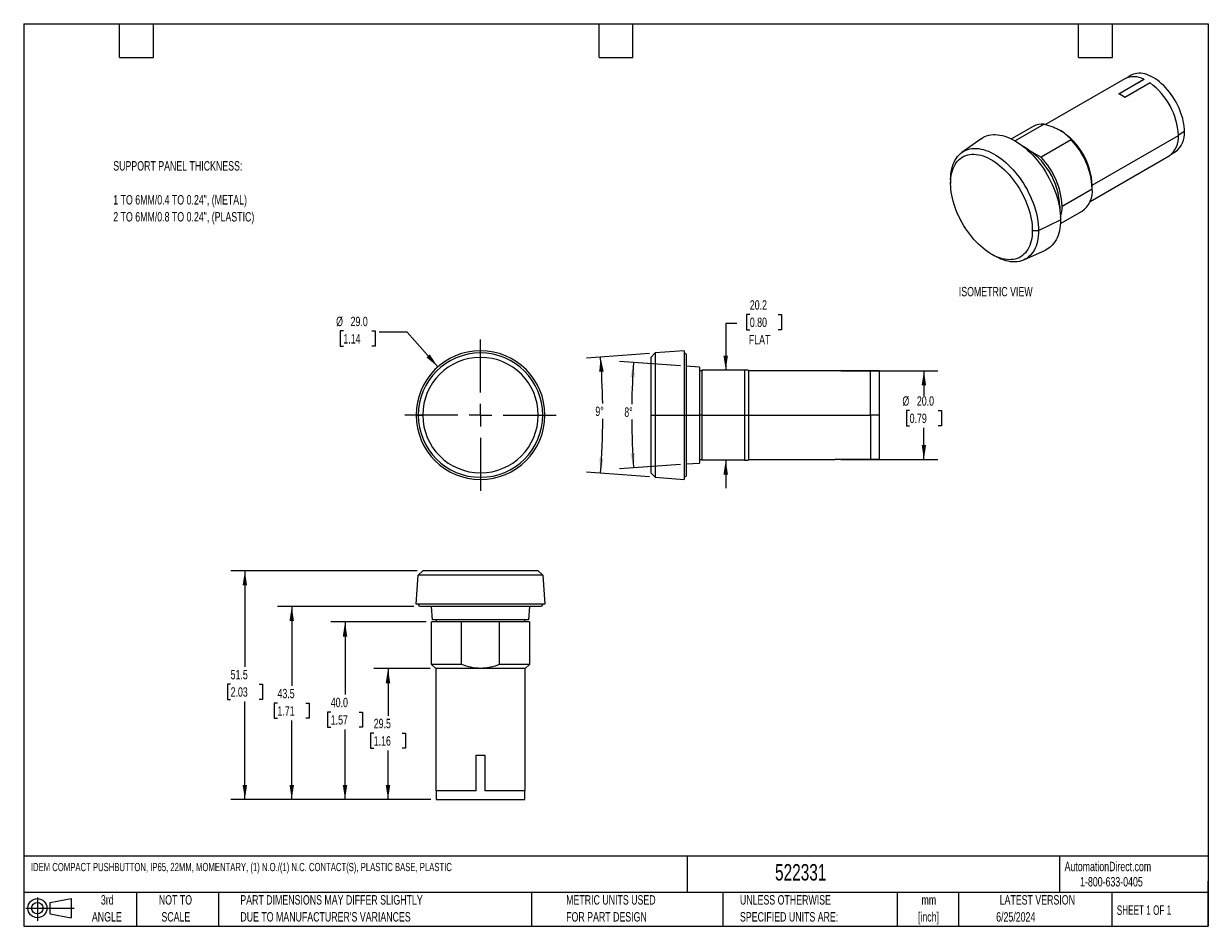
# Model space of a CAD drawing. Header units: millimetres. Extents: x 6 to 273, y 6 to 210.
import ezdxf

# ---------------------------------------------------------------- set-up
doc = ezdxf.new("R2010")
doc.units = ezdxf.units.MM
doc.linetypes.add('CENTERX2', pattern=[20.32, 12.7, -2.54, 2.54, -2.54])
doc.layers.add('CENTER', color=40, linetype='CENTERX2')
doc.layers.add('DIMENSIONS', color=140, linetype='Continuous', lineweight=25)
doc.layers.add('TEXT', color=140, linetype='Continuous', lineweight=25)
doc.styles.add('SLDTEXTSTYLE0', font='TXT', dxfattribs={"width": 0.7})
doc.styles.add('SLDTEXTSTYLE1', font='TXT', dxfattribs={"width": 0.65})
doc.dimstyles.new('SLDDIMSTYLE0', dxfattribs={"dimtxt": 2.158008, "dimasz": 3.302, "dimexe": 0, "dimexo": 0.0625, "dimgap": 0.539502, "dimtad": 0, "dimtih": 1, "dimtoh": 1, "dimrnd": 1e-09, "dimzin": 4, "dimdsep": 46, "dimtxsty": 'SLDTEXTSTYLE0', "dimsah": 1, "dimcen": 0, "dimadec": 0, "dimazin": 1, "dimtfac": 1, "dimtofl": 0, "dimtmove": 0, "dimatfit": 3, "dimfxl": 0, "dimfrac": 2, "dimtolj": 1, "dimtzin": 12, "dimarcsym": 0})
doc.dimstyles.new('SLDDIMSTYLE1', dxfattribs={"dimtxt": 2.158008, "dimasz": 3.302, "dimexe": 0, "dimexo": 0.0625, "dimgap": 0.539502, "dimtad": 0, "dimtih": 1, "dimtoh": 1, "dimdec": 4, "dimzin": 12, "dimdsep": 46, "dimtxsty": 'SLDTEXTSTYLE0', "dimsah": 1, "dimcen": 0.09, "dimadec": 0, "dimazin": 3, "dimtfac": 1, "dimtdec": 0, "dimtofl": 0, "dimtmove": 0, "dimatfit": 3, "dimfxl": 0, "dimfrac": 2, "dimtolj": 1, "dimtzin": 12, "dimarcsym": 0})
doc.dimstyles.new('SLDDIMSTYLE2', dxfattribs={"dimtxt": 2.158008, "dimasz": 3.302, "dimexe": 0, "dimexo": 0.0625, "dimgap": 0.539502, "dimtad": 0, "dimtih": 1, "dimtoh": 1, "dimrnd": 1e-09, "dimzin": 12, "dimdsep": 46, "dimtxsty": 'SLDTEXTSTYLE0', "dimsah": 1, "dimcen": 0.09, "dimadec": 0, "dimazin": 3, "dimtfac": 1, "dimtmove": 0, "dimatfit": 0, "dimfxl": 0, "dimfrac": 2, "dimtolj": 1, "dimtzin": 12, "dimarcsym": 0})
doc.dimstyles.new('SLDDIMSTYLE3', dxfattribs={"dimtxt": 2.158008, "dimasz": 3.302, "dimexe": 0, "dimexo": 0.0625, "dimgap": 0.539502, "dimtad": 0, "dimtih": 1, "dimtoh": 1, "dimrnd": 1e-09, "dimzin": 4, "dimdsep": 46, "dimtxsty": 'SLDTEXTSTYLE0', "dimsah": 1, "dimcen": 0.09, "dimadec": 0, "dimazin": 1, "dimtfac": 1, "dimtofl": 0, "dimtmove": 0, "dimatfit": 3, "dimfxl": 0, "dimfrac": 2, "dimtolj": 1, "dimtzin": 12, "dimarcsym": 0})
doc.dimstyles.new('SLDDIMSTYLE4', dxfattribs={"dimtxt": 2.158008, "dimasz": 3.302, "dimexe": 0, "dimexo": 0.0625, "dimgap": 0.539502, "dimtad": 0, "dimtih": 1, "dimtoh": 1, "dimrnd": 1e-09, "dimzin": 12, "dimdsep": 46, "dimtxsty": 'SLDTEXTSTYLE0', "dimsah": 1, "dimcen": 0.09, "dimadec": 0, "dimazin": 3, "dimtfac": 1, "dimtofl": 0, "dimtmove": 0, "dimatfit": 3, "dimfxl": 0, "dimfrac": 2, "dimtolj": 1, "dimtzin": 12, "dimarcsym": 0})

# ---------------------------------------------------------------- blocks, each defined once
blk = doc.blocks.new('Block11')
at = {"color": 7, "linetype": 'Continuous', "lineweight": 18}
for p, q in [((0, 2.88), (10.87, 2.88)), ((2.59, 5.31), (2.59, 0)), ((5.48, 4.17), (10.18, 5.03)), ((5.48, 1.6), (5.48, 4.17)), ((10.18, 5.03), (10.18, 0.73)), ((5.48, 1.6), (10.18, 0.73))]:
    blk.add_line(p, q, dxfattribs=at)
for radius in [2.15, 1.29]:
    blk.add_circle((2.59, 2.88), radius, dxfattribs=at)
blk = doc.blocks.new('Block12')
at = {"color": 7, "linetype": 'Continuous'}
blk.add_blockref('Block11', (0, 0), dxfattribs=at)
blk = doc.blocks.new('_D')
at = {"layer": 'DIMENSIONS'}
for p, q in [((78.32, 140.37), (77.59, 140.37)), ((77.59, 140.37), (77.59, 136.94)), ((84.73, 140.37), (85.46, 140.37)), ((85.46, 140.37), (85.46, 136.94)), ((92.71, 140.07), (86.36, 140.07)), ((99.59, 132.29), (92.71, 140.07)), ((77.59, 136.94), (78.32, 136.94)), ((85.46, 136.94), (84.73, 136.94))]:
    blk.add_line(p, q, dxfattribs=at)
blk.add_solid([(99.59, 132.29), (97.78, 135.1), (97.02, 134.43)], dxfattribs=at)
at = {"layer": 'DIMENSIONS', "char_height": 2.117, "attachment_point": 1, "style": 'SLDTEXTSTYLE0'}
for s, insert in [('%%c', (76.69, 143.58)), ('29.0', (79.95, 143.58)), ('1.14', (78.32, 139.67))]:
    blk.add_mtext(s, dxfattribs=dict(at, insert=insert))
blk = doc.blocks.new('SW_CENTERMARKSYMBOL_0')
at = {"layer": 'CENTER', "color": 0}
for p, q in [((0, 5.08), (0, 17.04)), ((-5.08, 0), (-17.04, 0)), ((0, 0), (-2.54, 0)), ((0, 0), (0, 2.54)), ((0, 0), (0, -2.54)), ((0, 0), (2.54, 0)), ((5.08, 0), (17.04, 0)), ((0, -5.08), (0, -17.04))]:
    blk.add_line(p, q, dxfattribs=at)
blk = doc.blocks.new('_D_1')
at = {"layer": 'DIMENSIONS'}
for p, q in [((147.25, 135.33), (133.05, 134.24)), ((147.25, 107.53), (133.05, 108.62))]:
    blk.add_line(p, q, dxfattribs=at)
for start, end in [(0.8819, 4.3987), (355.6013, 359.7273)]:
    blk.add_arc((-33.48, 121.43), 170.2, start, end, dxfattribs=at)
for points in [[(136.22, 134.48), (135.93, 131.16), (136.94, 131.22)], [(136.22, 108.38), (136.94, 111.64), (135.93, 111.71)]]:
    blk.add_solid(points, dxfattribs=at)
at = {"layer": 'DIMENSIONS', "insert": (135.05, 123.35), "char_height": 2.117, "attachment_point": 1, "style": 'SLDTEXTSTYLE0'}
blk.add_mtext('9°', dxfattribs=at)
blk = doc.blocks.new('_D_2')
at = {"layer": 'DIMENSIONS'}
for p, q in [((154.25, 132.52), (140.5, 133.53)), ((154.25, 110.34), (140.5, 109.33))]:
    blk.add_line(p, q, dxfattribs=at)
for start, end in [(175.8058, 179.139), (180.3499, 184.1942)]:
    blk.add_arc((305.52, 121.43), 162.29, start, end, dxfattribs=at)
for points in [[(143.66, 133.3), (142.95, 130.04), (143.96, 129.97)], [(143.66, 109.56), (143.96, 112.89), (142.95, 112.82)]]:
    blk.add_solid(points, dxfattribs=at)
at = {"layer": 'DIMENSIONS', "insert": (141.57, 123.17), "char_height": 2.117, "attachment_point": 1, "style": 'SLDTEXTSTYLE0'}
blk.add_mtext('8°', dxfattribs=at)
blk = doc.blocks.new('_D_3')
at = {"layer": 'DIMENSIONS'}
for p, q in [((169.83, 144.08), (169.11, 144.08)), ((169.11, 144.08), (169.11, 140.65)), ((176.24, 144.08), (176.97, 144.08)), ((176.97, 144.08), (176.97, 140.65)), ((166.93, 142.06), (164.4, 142.06)), ((164.4, 142.06), (164.4, 131.55)), ((169.11, 140.65), (169.83, 140.65)), ((176.97, 140.65), (176.24, 140.65)), ((164.4, 111.31), (164.4, 104.96))]:
    blk.add_line(p, q, dxfattribs=at)
for points in [[(164.4, 131.55), (164.91, 134.85), (163.89, 134.85)], [(164.4, 111.31), (163.89, 108.01), (164.91, 108.01)]]:
    blk.add_solid(points, dxfattribs=at)
at = {"layer": 'DIMENSIONS', "char_height": 2.117, "attachment_point": 1, "style": 'SLDTEXTSTYLE0'}
for s, insert in [('20.2', (169.83, 147.29)), ('0.80', (169.83, 143.38)), ('FLAT', (169.61, 139.46))]:
    blk.add_mtext(s, dxfattribs=dict(at, insert=insert))
blk = doc.blocks.new('_D_4')
at = {"layer": 'DIMENSIONS'}
for p, q in [((190.29, 131.43), (212.19, 131.43)), ((209.02, 131.43), (209.02, 125.76)), ((205.81, 122.46), (205.09, 122.46)), ((205.09, 122.46), (205.09, 119.03)), ((212.22, 122.46), (212.95, 122.46)), ((212.95, 122.46), (212.95, 119.03)), ((205.09, 119.03), (205.81, 119.03)), ((209.02, 111.43), (209.02, 118.55)), ((212.95, 119.03), (212.22, 119.03)), ((190.29, 111.43), (212.19, 111.43))]:
    blk.add_line(p, q, dxfattribs=at)
for points in [[(209.02, 131.43), (208.51, 128.13), (209.52, 128.13)], [(209.02, 111.43), (209.52, 114.73), (208.51, 114.73)]]:
    blk.add_solid(points, dxfattribs=at)
at = {"layer": 'DIMENSIONS', "char_height": 2.117, "attachment_point": 1, "style": 'SLDTEXTSTYLE0'}
for s, insert in [('%%c', (204.18, 125.67)), ('20.0', (207.44, 125.67)), ('0.79', (205.81, 121.76))]:
    blk.add_mtext(s, dxfattribs=dict(at, insert=insert))
blk = doc.blocks.new('_D_5')
at = {"layer": 'DIMENSIONS'}
for p, q in [((97.85, 64.38), (85.19, 64.38)), ((88.37, 64.38), (88.37, 53.76)), ((85.16, 49.85), (84.44, 49.85)), ((84.44, 49.85), (84.44, 46.42)), ((91.57, 49.85), (92.3, 49.85)), ((92.3, 49.85), (92.3, 46.42)), ((84.44, 46.42), (85.16, 46.42)), ((88.37, 34.88), (88.37, 45.93)), ((92.3, 46.42), (91.57, 46.42)), ((97.98, 34.88), (85.19, 34.88))]:
    blk.add_line(p, q, dxfattribs=at)
for points in [[(88.37, 64.38), (87.86, 61.08), (88.87, 61.08)], [(88.37, 34.88), (88.87, 38.18), (87.86, 38.18)]]:
    blk.add_solid(points, dxfattribs=at)
at = {"layer": 'DIMENSIONS', "char_height": 2.117, "attachment_point": 1, "style": 'SLDTEXTSTYLE0'}
for s, insert in [('29.5', (85.16, 53.06)), ('1.16', (85.16, 49.15))]:
    blk.add_mtext(s, dxfattribs=dict(at, insert=insert))
blk = doc.blocks.new('_D_6')
at = {"layer": 'DIMENSIONS'}
for p, q in [((96.93, 74.88), (75.52, 74.88)), ((78.7, 74.88), (78.7, 58.5)), ((75.49, 54.59), (74.77, 54.59)), ((74.77, 54.59), (74.77, 51.16)), ((81.9, 54.59), (82.63, 54.59)), ((82.63, 54.59), (82.63, 51.16)), ((74.77, 51.16), (75.49, 51.16)), ((82.63, 51.16), (81.9, 51.16)), ((78.7, 34.88), (78.7, 50.67)), ((97.98, 34.88), (75.52, 34.88))]:
    blk.add_line(p, q, dxfattribs=at)
for points in [[(78.7, 74.88), (78.19, 71.58), (79.2, 71.58)], [(78.7, 34.88), (79.2, 38.18), (78.19, 38.18)]]:
    blk.add_solid(points, dxfattribs=at)
at = {"layer": 'DIMENSIONS', "char_height": 2.117, "attachment_point": 1, "style": 'SLDTEXTSTYLE0'}
for s, insert in [('40.0', (75.49, 57.8)), ('1.57', (75.49, 53.88))]:
    blk.add_mtext(s, dxfattribs=dict(at, insert=insert))
blk = doc.blocks.new('_D_7')
at = {"layer": 'DIMENSIONS'}
for p, q in [((94.21, 78.38), (63.52, 78.38)), ((66.7, 78.38), (66.7, 60.51)), ((63.49, 56.6), (62.77, 56.6)), ((62.77, 56.6), (62.77, 53.17)), ((69.9, 56.6), (70.63, 56.6)), ((70.63, 56.6), (70.63, 53.17)), ((62.77, 53.17), (63.49, 53.17)), ((66.7, 34.88), (66.7, 52.69)), ((70.63, 53.17), (69.9, 53.17)), ((97.98, 34.88), (63.52, 34.88))]:
    blk.add_line(p, q, dxfattribs=at)
for points in [[(66.7, 78.38), (66.19, 75.08), (67.2, 75.08)], [(66.7, 34.88), (67.2, 38.18), (66.19, 38.18)]]:
    blk.add_solid(points, dxfattribs=at)
at = {"layer": 'DIMENSIONS', "char_height": 2.117, "attachment_point": 1, "style": 'SLDTEXTSTYLE0'}
for s, insert in [('43.5', (63.49, 59.81)), ('1.71', (63.49, 55.9))]:
    blk.add_mtext(s, dxfattribs=dict(at, insert=insert))
blk = doc.blocks.new('_D_8')
at = {"layer": 'DIMENSIONS'}
for p, q in [((94.93, 86.38), (52.97, 86.38)), ((56.15, 86.38), (56.15, 64.78)), ((52.94, 60.86), (52.22, 60.86)), ((52.22, 60.86), (52.22, 57.43)), ((59.35, 60.86), (60.08, 60.86)), ((60.08, 60.86), (60.08, 57.43)), ((52.22, 57.43), (52.94, 57.43)), ((56.15, 34.88), (56.15, 56.95)), ((60.08, 57.43), (59.35, 57.43)), ((97.98, 34.88), (52.97, 34.88))]:
    blk.add_line(p, q, dxfattribs=at)
for points in [[(56.15, 86.38), (55.64, 83.08), (56.65, 83.08)], [(56.15, 34.88), (56.65, 38.18), (55.64, 38.18)]]:
    blk.add_solid(points, dxfattribs=at)
at = {"layer": 'DIMENSIONS', "char_height": 2.117, "attachment_point": 1, "style": 'SLDTEXTSTYLE0'}
for s, insert in [('51.5', (52.94, 64.08)), ('2.03', (52.94, 60.16))]:
    blk.add_mtext(s, dxfattribs=dict(at, insert=insert))

msp = doc.modelspace()

# ---------------------------------------------------------------- linework, layer by layer
for p, q in [((255.67596, 197.92742), (254.76116, 197.39932)), ((254.23675, 197.15432), (236.36882, 186.83938)), ((252.87238, 193.76088), (258.52923, 197.02651)), ((252.91177, 193.74258), (258.52923, 196.98548)), ((259.94345, 196.2101), (254.28659, 192.94447)), ((258.52923, 197.02651), (258.52923, 196.98548)), ((236.09195, 186.91587), (229.58696, 183.16062)), ((233.64081, 186.41921), (228.7623, 183.6029)), ((239.79206, 185.49828), (239.76378, 185.51461)), ((246.91832, 173.2187), (266.30741, 184.41179)), ((267.68627, 185.24861), (266.30732, 184.45256)), ((221.90477, 183.66068), (217.57178, 180.58283)), ((242.18877, 183.39625), (235.41469, 179.48566)), ((233.32149, 180.69404), (235.41469, 179.48566)), ((246.43143, 169.55502), (264.23593, 179.83334)), ((264.71035, 180.16495), (265.62515, 180.69305)), ((215.04217, 174.41079), (215.04217, 173.59438)), ((240.14446, 168.49183), (246.91854, 172.40243)), ((246.91854, 172.40243), (246.91854, 173.15352)), ((239.51837, 168.29932), (239.63534, 168.37753)), ((234.84116, 162.98108), (239.7909, 165.4303)), ((239.7614, 164.54983), (244.63992, 167.36613)), ((233.42694, 162.98108), (234.84116, 162.98108)), ((224.23306, 157.67356), (224.94005, 157.26529)), ((231.54992, 156.36936), (236.38212, 158.58245)), ((148.51651, 135.43089), (147.51651, 134.43089)), ((147.51651, 134.43089), (147.51651, 121.43089)), ((155.01651, 135.93089), (148.51651, 135.43089)), ((148.51651, 135.43089), (148.51651, 121.43089)), ((155.01651, 135.93089), (155.01651, 121.43089)), ((155.51651, 135.15089), (155.01651, 135.43089)), ((155.51651, 135.15089), (155.51651, 121.43089)), ((158.51651, 132.21089), (155.51651, 132.43089)), ((158.51651, 132.21089), (158.51651, 121.43089)), ((159.01651, 131.43089), (158.51651, 131.43089)), ((159.01651, 131.55089), (159.01651, 121.43089)), ((168.59651, 131.55089), (159.01651, 131.55089)), ((168.59651, 131.55089), (168.59651, 121.43089)), ((169.51651, 131.51089), (169.47651, 131.55089)), ((169.51651, 131.51089), (169.51651, 121.43089)), ((189.01651, 131.43089), (169.51651, 131.43089)), ((189.01651, 131.38076), (189.01651, 131.43089)), ((199.01651, 131.38089), (189.01651, 131.38089)), ((197.01651, 131.38076), (189.01651, 131.38076)), ((197.01651, 121.43089), (197.01651, 131.38076)), ((199.01651, 121.43089), (199.01651, 131.38089)), ((94.69674, 121.43089), (95.19674, 121.43089)), ((95.19674, 121.43089), (96.19674, 121.43089)), ((122.19674, 121.43089), (123.19674, 121.43089)), ((123.19674, 121.43089), (123.69674, 121.43089)), ((147.51651, 121.43089), (148.51651, 121.43089)), ((147.51651, 121.43089), (147.51651, 108.43089)), ((148.51651, 121.43089), (155.01651, 121.43089)), ((148.51651, 121.43089), (148.51651, 107.43089)), ((155.01651, 121.43089), (155.01651, 106.93089)), ((155.01651, 121.43089), (155.51651, 121.43089)), ((155.51651, 121.43089), (155.51651, 107.71089)), ((155.51651, 121.43089), (158.51651, 121.43089)), ((158.51651, 121.43089), (158.51651, 110.65089)), ((159.01651, 121.43089), (158.51651, 121.43089)), ((159.01651, 121.43089), (168.59651, 121.43089)), ((159.01651, 121.43089), (159.01651, 111.31089)), ((168.59651, 121.43089), (169.51651, 121.43089)), ((168.59651, 121.43089), (168.59651, 111.31089)), ((169.51651, 121.43089), (169.51651, 111.35089)), ((169.51651, 121.43089), (197.01651, 121.43089)), ((197.01651, 121.43089), (197.01651, 111.48101)), ((199.01651, 121.43089), (197.01651, 121.43089)), ((199.01651, 111.48089), (199.01651, 121.43089)), ((155.51651, 110.43089), (158.51651, 110.65089)), ((158.51651, 111.43089), (159.01651, 111.43089)), ((168.59651, 111.31089), (159.01651, 111.31089)), ((169.47651, 111.31089), (169.51651, 111.35089)), ((169.51651, 111.43089), (189.01651, 111.43089)), ((189.01651, 111.48101), (197.01651, 111.48101)), ((189.01651, 111.43089), (189.01651, 111.48101)), ((189.01651, 111.48089), (199.01651, 111.48089)), ((147.51651, 108.43089), (148.51651, 107.43089)), ((148.51651, 107.43089), (155.01651, 106.93089)), ((155.01651, 107.43089), (155.51651, 107.71089)), ((94.69674, 78.88118), (95.19674, 85.38118)), ((95.19674, 85.38118), (96.19674, 86.38118)), ((123.19674, 85.38118), (95.19674, 85.38118)), ((122.19674, 86.38118), (96.19674, 86.38118)), ((122.19674, 86.38118), (123.19674, 85.38118)), ((123.19674, 85.38118), (123.69674, 78.88118)), ((123.69674, 78.88118), (94.69674, 78.88118)), ((95.47674, 78.38118), (95.19674, 78.88118)), ((122.91674, 78.38118), (95.47674, 78.38118)), ((98.41674, 75.38118), (98.19674, 78.38118)), ((120.19674, 78.38118), (119.97674, 75.38118)), ((123.19674, 78.88118), (122.91674, 78.38118)), ((98.19674, 65.30118), (98.19674, 74.88118)), ((104.88564, 74.88118), (98.19674, 74.88118)), ((119.97674, 75.38118), (98.41674, 75.38118)), ((99.19674, 75.38118), (99.19674, 74.88118)), ((104.88564, 65.30118), (104.88564, 74.88118)), ((113.50785, 74.88118), (104.88564, 74.88118)), ((120.19674, 74.88118), (113.50785, 74.88118)), ((113.50785, 65.30118), (113.50785, 74.88118)), ((119.19674, 74.88118), (119.19674, 75.38118)), ((120.19674, 74.88118), (120.19674, 65.30118)), ((99.11674, 64.38118), (98.19674, 65.30118)), ((104.88564, 65.30118), (98.19674, 65.30118)), ((119.27674, 64.38118), (99.11674, 64.38118)), ((99.19674, 36.88118), (99.19674, 64.38118)), ((120.19674, 65.30118), (113.50785, 65.30118)), ((119.19674, 64.38118), (119.19674, 36.88118)), ((120.19674, 65.30118), (119.27674, 64.38118)), ((108.19674, 44.88118), (110.19674, 44.88118)), ((108.19674, 36.88118), (108.19674, 44.88118)), ((110.19674, 44.88118), (110.19674, 36.88118)), ((108.19674, 36.88118), (99.19674, 36.88118)), ((99.24674, 36.88118), (99.24674, 34.88118)), ((99.24674, 34.88118), (119.14674, 34.88118)), ((119.19674, 36.88118), (110.19674, 36.88118)), ((119.14674, 34.88118), (119.14674, 36.88118))]:
    msp.add_line(p, q)
at = {"flags": 128}
for points in [[(267.68627, 185.24861), (267.66986, 185.81252), (267.62073, 186.39273), (267.53911, 186.98655), (267.42536, 187.59121), (267.28003, 188.20388), (267.10379, 188.82171), (266.89746, 189.44181), (266.662, 190.0613), (266.39852, 190.67729), (266.10823, 191.28691), (265.7925, 191.88731), (265.4528, 192.47569), (265.09071, 193.04932), (264.70791, 193.60551), (264.3062, 194.14168), (263.88744, 194.65532), (263.45359, 195.14404), (263.00667, 195.60556), (262.54877, 196.03772), (262.08201, 196.43852), (261.60858, 196.80609), (261.13069, 197.1387), (260.65055, 197.43482), (260.17042, 197.69305), (259.69252, 197.9122), (259.21909, 198.09125), (258.75234, 198.22935), (258.29444, 198.32587), (257.84752, 198.38035), (257.41367, 198.39255), (256.99491, 198.36239), (256.5932, 198.29004), (256.2104, 198.17581), (255.8483, 198.02025), (255.67596, 197.92742)], [(221.90477, 183.66068), (222.28785, 183.90663), (222.70577, 184.12162), (223.14518, 184.29643), (223.60471, 184.4305), (224.0829, 184.52342), (224.57826, 184.57488), (225.08922, 184.58473), (225.61418, 184.55293), (226.15149, 184.4796), (226.69945, 184.36495), (227.25634, 184.20934), (227.8204, 184.01328), (228.38988, 183.77737), (228.96296, 183.50235), (229.53785, 183.1891), (230.11275, 182.8386), (230.68583, 182.45194), (231.2553, 182.03035), (231.81937, 181.57516), (232.37626, 181.08779), (232.92422, 180.56978), (233.46153, 180.02276), (233.98649, 179.44845), (234.49745, 178.84865), (234.9928, 178.22526), (235.471, 177.58024), (235.93053, 176.91561), (236.36994, 176.23347), (236.78785, 175.53596), (237.18296, 174.82527), (237.55401, 174.10365), (237.89984, 173.37336), (238.21936, 172.63671), (238.51156, 171.896), (238.77553, 171.15358), (239.01044, 170.41177), (239.21554, 169.6729), (239.39019, 168.93932), (239.53384, 168.21331), (239.64604, 167.49718), (239.72643, 166.79316), (239.77477, 166.10348), (239.7909, 165.4303)], [(215.04217, 174.41079), (215.05831, 175.05408), (215.10669, 175.67664), (215.18715, 176.27642), (215.29943, 176.85148), (215.44316, 177.39994), (215.61788, 177.92001), (215.823, 178.40999), (216.05787, 178.86829), (216.32171, 179.2934), (216.61368, 179.68395), (216.9328, 180.03866), (217.27805, 180.35637), (217.6483, 180.63604), (218.04233, 180.87677), (218.45887, 181.07777), (218.89655, 181.23838), (219.35396, 181.35809), (219.82959, 181.43648), (220.32189, 181.47333), (220.82926, 181.46849), (221.35005, 181.422), (221.88255, 181.33399), (222.42503, 181.20476), (222.97571, 181.03473), (223.53282, 180.82446), (224.09451, 180.57462), (224.65897, 180.28604), (225.22435, 179.95965), (225.78881, 179.59652), (226.35051, 179.19784), (226.90761, 178.7649), (227.45829, 178.29912), (228.00077, 177.80201), (228.53327, 177.27521), (229.05406, 176.72042), (229.56143, 176.13945), (230.05373, 175.53421), (230.52936, 174.90666), (230.98677, 174.25885), (231.42445, 173.5929), (231.84099, 172.91098), (232.23503, 172.2153), (232.60527, 171.50815), (232.95052, 170.79183), (233.26965, 170.06866), (233.56161, 169.34102), (233.82545, 168.61128), (234.06032, 167.88181), (234.26544, 167.155), (234.44016, 166.43321), (234.58389, 165.71881), (234.69617, 165.01411), (234.77663, 164.32143), (234.82501, 163.64301), (234.84116, 162.98108)], [(215.04217, 173.59438), (215.05831, 174.2139), (215.10669, 174.81261), (215.18712, 175.38839), (215.29934, 175.93924), (215.44294, 176.46321), (215.61743, 176.95846), (215.82218, 177.42326), (216.05648, 177.85596), (216.31951, 178.25506), (216.61033, 178.61915), (216.92794, 178.94695), (217.27122, 179.2373), (217.63895, 179.4892), (218.02985, 179.70175), (218.44254, 179.87421), (218.87558, 180.00597), (219.32744, 180.09657), (219.79654, 180.14569), (220.28123, 180.15316), (220.7798, 180.11895), (221.29051, 180.04319), (221.81156, 179.92613), (222.34112, 179.76819), (222.87733, 179.56993), (223.41831, 179.33204), (223.96215, 179.05535), (224.50695, 178.74084), (225.0508, 178.38962), (225.59178, 178.00291), (226.12799, 177.58208), (226.65755, 177.1286), (227.1786, 176.64407), (227.68931, 176.13018), (228.18788, 175.58875), (228.67257, 175.02167), (229.14167, 174.43094), (229.59353, 173.81863), (230.02657, 173.1869), (230.43926, 172.53795), (230.83016, 171.87408), (231.19789, 171.19761), (231.54116, 170.51091), (231.85877, 169.81641), (232.1496, 169.11654), (232.41263, 168.41376), (232.64693, 167.71054), (232.85168, 167.00934), (233.02616, 166.31263), (233.16977, 165.62286), (233.28198, 164.94245), (233.36242, 164.2738), (233.4108, 163.61924), (233.42694, 162.98108)], [(233.42694, 162.98108), (233.4108, 162.36155), (233.36242, 161.76285), (233.28198, 161.18706), (233.16977, 160.63622), (233.02616, 160.11225), (232.85168, 159.617), (232.64693, 159.1522), (232.41263, 158.71949), (232.1496, 158.3204), (231.85877, 157.95631), (231.54116, 157.62851), (231.19789, 157.33815), (230.83016, 157.08626), (230.43926, 156.87371), (230.02657, 156.70125), (229.59353, 156.56949), (229.14167, 156.47889), (228.67257, 156.42976), (228.18788, 156.4223), (227.68931, 156.4565), (227.1786, 156.53227), (226.65755, 156.64933), (226.12799, 156.80726), (225.59178, 157.00553), (225.0508, 157.24342), (224.50695, 157.52011), (223.96215, 157.83461), (223.41831, 158.18584), (222.87733, 158.57255), (222.34112, 158.99338), (221.81156, 159.44686), (221.29051, 159.93139), (220.7798, 160.44528), (220.28123, 160.98671), (219.79654, 161.55379), (219.32744, 162.14452), (218.87558, 162.75682), (218.44254, 163.38856), (218.02985, 164.03751), (217.63895, 164.70138), (217.27122, 165.37785), (216.92794, 166.06454), (216.61033, 166.75904), (216.31951, 167.45891), (216.05648, 168.1617), (215.82218, 168.86492), (215.61743, 169.56612), (215.44294, 170.26282), (215.29934, 170.95259), (215.18712, 171.633), (215.10669, 172.30166), (215.05831, 172.95622), (215.04217, 173.59438)], [(239.63534, 168.37753), (239.61902, 167.81126), (239.61356, 167.72523)], [(239.7909, 165.4303), (239.77477, 164.77575), (239.72643, 164.14188), (239.64604, 163.53068), (239.53384, 162.94409), (239.39019, 162.38394), (239.21554, 161.852), (239.01044, 161.34994), (238.77553, 160.87935), (238.51156, 160.44169), (238.21936, 160.03836), (237.89984, 159.67061), (237.55401, 159.33961), (237.18296, 159.0464), (236.78785, 158.79189), (236.38212, 158.58245)], [(234.84116, 162.98108), (234.82501, 162.33778), (234.77663, 161.71523), (234.69617, 161.11544), (234.58389, 160.54038), (234.44016, 159.99192), (234.26544, 159.47185), (234.06032, 158.98187), (233.82545, 158.52358), (233.56161, 158.09846), (233.26965, 157.70791), (232.95052, 157.35321), (232.60527, 157.0355), (232.23503, 156.75582), (231.84099, 156.51509), (231.42445, 156.31409), (230.98677, 156.15348), (230.52936, 156.03378), (230.05373, 155.95538), (229.56143, 155.91854), (229.05406, 155.92337), (228.53327, 155.96987), (228.00077, 156.05787), (227.45829, 156.1871), (226.90761, 156.35713), (226.35051, 156.56741), (225.78881, 156.81725), (225.22435, 157.10583), (224.94005, 157.26529)]]:
    msp.add_lwpolyline(points, dxfattribs=at)
for centre, radius, start, end in [((256.2604, 192.97313), 4.64516, 60.7625877, 115.8265291), ((250.78551, 183.65485), 15.54035, 2.7918796, 53.8925904), ((248.89009, 185.22952), 9.41503, 55.0277292, 64.9776473), ((235.65047, 182.79789), 4.14158, 83.8807913, 119.028244), ((231.45476, 172.45587), 15.47951, 2.5831719, 57.4114516), ((261.36169, 183.8916), 4.973, 305.3078598, 6.0043206), ((262.74269, 184.74124), 4.96954, 305.4522857, 5.8598947), ((223.37883, 167.7551), 16.26842, 2.1926813, 60.3038895), ((229.83998, 171.56922), 17.09887, 2.7930506, 43.7636366), ((223.0659, 167.65863), 17.09887, 2.7930506, 43.7636366), ((241.50334, 171.81886), 5.44656, 305.1615282, 6.1506522), ((232.13005, 168.37714), 8.01522, 342.6336783, 0.8199075), ((109.19674, 121.43089), 14.5, 0, 180), ((109.19674, 121.43089), 14, 0, 180), ((109.19674, 121.43089), 13, 0, 180), ((109.19674, 121.43089), 14.5, 180, 0), ((109.19674, 121.43089), 14, 180, 0), ((109.19674, 121.43089), 13, 180, 0)]:
    msp.add_arc(centre, radius, start, end)
for points, knots in [([(236.09195, 186.91587), (236.77292, 186.74413), (237.42559, 186.54722), (238.34783, 186.20134), (238.64577, 186.07761), (239.22037, 185.81124), (239.49842, 185.66776), (240.288, 185.21207), (240.74583, 184.88031), (241.54654, 184.16993), (241.89099, 183.78975), (242.18877, 183.39625)], [0, 0, 0, 0, 0.25, 0.25, 0.375, 0.375, 0.5, 0.5, 0.75, 0.75, 1, 1, 1, 1]), ([(169.46909, 131.55089), (169.46588, 131.55089), (169.45867, 131.55089), (169.33032, 131.55089), (169.10952, 131.55089), (168.85118, 131.55089), (168.66264, 131.55089), (168.59651, 131.55089)], [0, 0, 0, 0, 0.181814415, 0.407979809, 0.640037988, 0.873740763, 1, 1, 1, 1]), ([(168.59651, 111.31089), (168.71696, 111.31089), (168.95854, 111.31089), (169.23216, 111.31089), (169.41066, 111.31089), (169.48705, 111.31089), (169.4714, 111.31089), (169.46909, 111.31089)], [0, 0, 0, 0, 0.235191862, 0.471705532, 0.713521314, 0.957751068, 1, 1, 1, 1]), ([(113.50785, 65.30118), (112.81597, 65.03002), (112.11326, 64.80971), (111.03748, 64.58125), (110.67526, 64.52213), (109.94268, 64.4421), (109.57033, 64.42123), (108.45384, 64.42107), (107.72375, 64.5037), (106.28742, 64.80765), (105.5782, 65.02975), (104.88564, 65.30118)], [0, 0, 0, 0, 0.25, 0.25, 0.375, 0.375, 0.5, 0.5, 0.75, 0.75, 1, 1, 1, 1])]:
    msp.add_open_spline(points, degree=3, knots=knots)
at = {"layer": 'TEXT'}
for p, q in [((6.35, 209.55), (273.05, 209.55)), ((6.35, 209.55), (6.35, 6.35)), ((27.94, 201.93), (27.94, 209.55)), ((35.56, 201.93), (35.56, 209.55)), ((135.89, 201.93), (135.89, 209.55)), ((143.51, 201.93), (143.51, 209.55)), ((243.84, 201.93), (243.84, 209.55)), ((251.46, 201.93), (251.46, 209.55)), ((273.05, 209.55), (273.05, 6.35)), ((27.94, 201.93), (35.56, 201.93)), ((135.89, 201.93), (143.51, 201.93)), ((243.84, 201.93), (251.46, 201.93)), ((273.05, 22.12611), (6.35, 22.12611)), ((155.7589, 22.12611), (155.7589, 13.97)), ((239.57538, 22.12611), (239.57538, 13.97)), ((273.05, 6.35), (273.05, 16.51)), ((273.05, 13.97), (6.35, 13.97)), ((31.75, 13.97), (31.75, 6.35)), ((50.21163, 13.97), (50.21163, 6.35)), ((120.64648, 13.97), (120.64648, 6.35)), ((163.78018, 13.97), (163.78018, 6.35)), ((203.0243, 13.97), (203.0243, 6.35)), ((216.8121, 13.97), (216.8121, 6.35)), ((251.34875, 13.97), (251.34875, 6.35)), ((6.35, 6.35), (273.05, 6.35))]:
    msp.add_line(p, q, dxfattribs=at)

# ---------------------------------------------------------------- block references
at = {"layer": 'CENTER'}
msp.add_blockref('SW_CENTERMARKSYMBOL_0', (109.19674, 121.43089), dxfattribs=at)
at = {"layer": 'TEXT'}
msp.add_blockref('Block12', (6.83794, 7.55386), dxfattribs=at)

# ---------------------------------------------------------------- texts
at = {"color": 179, "linetype": 'Continuous', "lineweight": 18, "char_height": 2.1166667, "attachment_point": 1, "style": 'SLDTEXTSTYLE0'}
for s, insert in [('AutomationDirect.com', (240.69496, 20.87653)), ('1-800-633-0405', (244.19158, 17.43702))]:
    msp.add_mtext(s, dxfattribs=dict(at, insert=insert))
at = {"layer": 'DIMENSIONS', "char_height": 2.1166667, "attachment_point": 1, "style": 'SLDTEXTSTYLE0'}
for s, insert in [('SUPPORT PANEL THICKNESS:', (26.51482, 178.60358)), ('1 TO 6MM/0.4 TO 0.24", (METAL)', (26.51482, 170.95914)), ('2 TO 6MM/0.8 TO 0.24", (PLASTIC)', (26.51482, 167.13692)), ('ISOMETRIC VIEW', (216.87582, 150.28944))]:
    msp.add_mtext(s, dxfattribs=dict(at, insert=insert))
at = {"layer": 'TEXT'}
for s, insert, char_height, attachment_point, style in [('IDEM COMPACT PUSHBUTTON, IP65, 22MM, MOMENTARY, (1) N.O./(1) N.C. CONTACT(S), PLASTIC BASE, PLASTIC', (7.96573, 20.62023), 1.8520833, 1, 'SLDTEXTSTYLE0'), ('522331', (175.5018, 20.36438), 3.704167, 1, 'SLDTEXTSTYLE0'), ('3rd', (25.16245, 13.36399), 2.116667, 2, 'SLDTEXTSTYLE0'), ('NOT TO', (40.51577, 13.36399), 2.116667, 2, 'SLDTEXTSTYLE0'), ('PART DIMENSIONS MAY DIFFER SLIGHTLY', (55.11928, 13.36399), 2.1166667, 1, 'SLDTEXTSTYLE0'), ('METRIC UNITS USED', (128.47837, 13.36399), 2.1166667, 1, 'SLDTEXTSTYLE0'), ('UNLESS OTHERWISE', (167.60791, 13.36399), 2.1166667, 1, 'SLDTEXTSTYLE0'), ('LATEST VERSION', (234.55213, 13.36399), 2.1166667, 2, 'SLDTEXTSTYLE0'), ('mm', (210.13037, 13.36129), 2.116667, 2, 'SLDTEXTSTYLE0'), ('SHEET 1 OF 1', (252.44129, 11.05149), 2.1166667, 1, 'SLDTEXTSTYLE1'), ('ANGLE', (25.06495, 9.54177), 2.116667, 2, 'SLDTEXTSTYLE0'), ('SCALE', (40.61205, 9.54177), 2.116667, 2, 'SLDTEXTSTYLE0'), ("DUE TO MANUFACTURER'S VARIANCES", (55.11928, 9.54177), 2.1166667, 1, 'SLDTEXTSTYLE0'), ('FOR PART DESIGN', (128.47837, 9.54177), 2.1166667, 1, 'SLDTEXTSTYLE0'), ('SPECIFIED UNITS ARE:', (167.60791, 9.54177), 2.1166667, 1, 'SLDTEXTSTYLE0'), ('[inch]', (210.04659, 9.53907), 2.116667, 2, 'SLDTEXTSTYLE0'), ('6/25/2024', (229.70149, 9.52754), 2.116667, 2, 'SLDTEXTSTYLE0')]:
    msp.add_mtext(s, dxfattribs=dict(at, insert=insert, char_height=char_height, attachment_point=attachment_point, style=style))

# ---------------------------------------------------------------- dimensions: what is measured, and where the dimension line sits
at = {"layer": 'DIMENSIONS'}
for base, p1, p2, text, dimstyle, picture, middle in [((164.39988, 111.31089), (168.59651, 131.55089), (168.59651, 111.31089), '<>\\PFLAT', 'SLDDIMSTYLE2', '_D_3', (164.39988, 142.05936)), ((209.01651, 111.43089), (189.01651, 131.43089), (189.01651, 111.43089), '%%c<>', 'SLDDIMSTYLE3', '_D_4', (209.01651, 122.15469))]:
    dim = msp.add_linear_dim(base=base, p1=p1, p2=p2, angle=90, text=text, dimstyle=dimstyle, dxfattribs=at)
    dim.commit()
    dim.dimension.update_dxf_attribs({"geometry": picture, "text_midpoint": middle, "dimtype": 160})
dim = msp.add_diameter_dim_2p(p1=(118.80396, 110.57035), p2=(99.58953, 132.29143), dimstyle='SLDDIMSTYLE0', dxfattribs=at)
dim.commit()
dim.dimension.update_dxf_attribs({"geometry": '_D', "text_midpoint": (81.52409, 140.06889), "dimtype": 163})
for base, line1, line2, picture, middle in [((136.5753, 114.49445), ((155.01651, 106.93089), (148.51651, 107.43089)), ((148.51651, 135.43089), (155.01651, 135.93089)), '_D_1', (136.7143, 122.33565)), ((143.38483, 128.58795), ((155.51651, 110.43089), (158.51651, 110.65089)), ((158.51651, 132.21089), (155.51651, 132.43089)), '_D_2', (143.22855, 122.15469))]:
    dim = msp.add_angular_dim_2l(base=base, line1=line1, line2=line2, dimstyle='SLDDIMSTYLE1', dxfattribs=at)
    dim.commit()
    dim.dimension.update_dxf_attribs({"geometry": picture, "text_midpoint": middle, "dimtype": 162})
for base, p2, dimstyle, picture, middle in [((56.14609, 86.38118), (96.19674, 86.38118), 'SLDDIMSTYLE4', '_D_8', (56.14609, 60.86364)), ((66.69674, 78.38118), (95.47674, 78.38118), 'SLDDIMSTYLE4', '_D_7', (66.69674, 56.59919)), ((78.69674, 74.88118), (98.19674, 74.88118), 'SLDDIMSTYLE3', '_D_6', (78.69674, 54.58542)), ((88.36638, 64.38118), (99.11674, 64.38118), 'SLDDIMSTYLE4', '_D_5', (88.36638, 49.84714))]:
    dim = msp.add_linear_dim(base=base, p1=(99.24674, 34.88118), p2=p2, angle=90, dimstyle=dimstyle, dxfattribs=at)
    dim.commit()
    dim.dimension.update_dxf_attribs({"geometry": picture, "text_midpoint": middle, "dimtype": 160})

doc.saveas('drawing.dxf')
